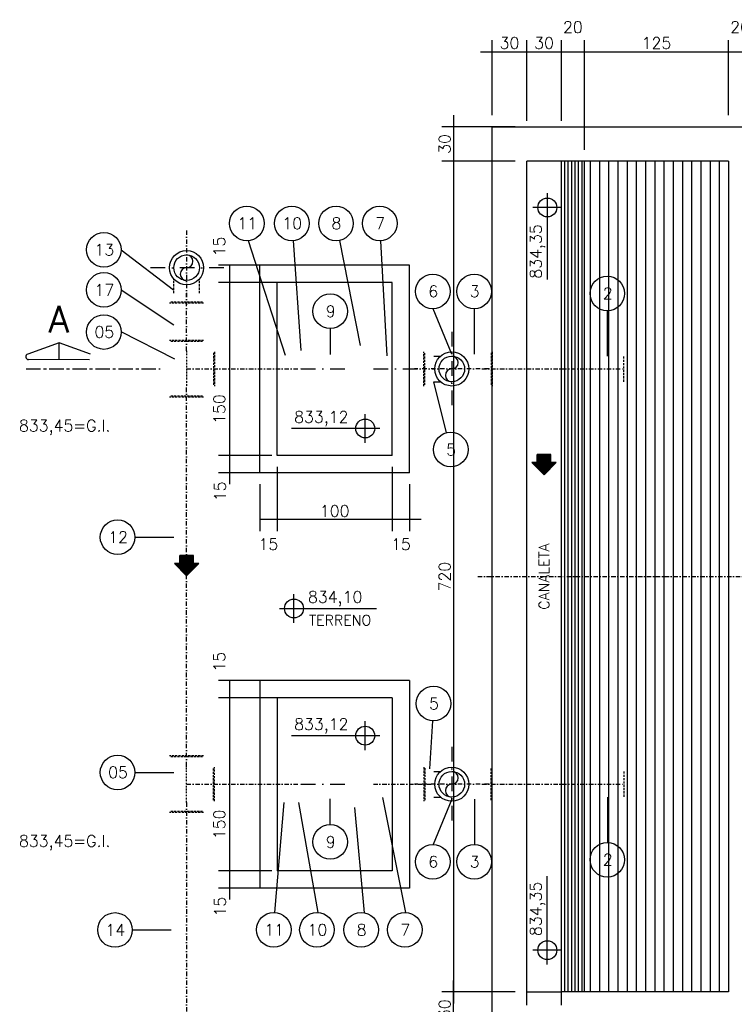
# Model space of a CAD drawing. Extents: x 6956 to 14771, y 4333 to 7111.
# Tile 4 of 8: x 6956 to 7576, y 6173 to 7027. Entities that reach past the tile are written whole.
import ezdxf
from ezdxf.enums import TextEntityAlignment as Align

# ---------------------------------------------------------------- set-up
doc = ezdxf.new("R2010")
doc.units = 0
doc.header["$LTSCALE"] = 0.1
doc.header["$MEASUREMENT"] = 0
for name, pattern in [('CENTERX2', [4, 2.5, -0.5, 0.5, -0.5]), ('DASHDOT', [25.4, 12.7, -6.35, 0, -6.35]), ('HIDDEN', [9.525, 6.35, -3.175])]:
    doc.linetypes.add(name, pattern=pattern)
doc.layers.get('0').update_dxf_attribs({"linetype": 'CONTINUOUS'})
doc.layers.get('DEFPOINTS').update_dxf_attribs({"color": 200, "linetype": 'CONTINUOUS'})
for name, color, linetype in [('BAR-EIXOS', 7, 'DASHDOT'), ('BAR-PECAS', 2, 'CONTINUOUS'), ('DIM', 7, 'CONTINUOUS'), ('EIXO', 7, 'DASHDOT'), ('ELEVAÇÃO', 2, 'CONTINUOUS'), ('ENCHIMENTO', 7, 'CONTINUOUS'), ('ESTRUTURA', 5, 'CONTINUOUS'), ('FLUXO', 7, 'CONTINUOUS'), ('LMEDIA', 4, 'CONTINUOUS'), ('PAREDE', 6, 'CONTINUOUS'), ('PAREDE-AARESTA', 50, 'CONTINUOUS'), ('RELAÇÀO', 2, 'CONTINUOUS'), ('TEXTO', 2, 'CONTINUOUS')]:
    doc.layers.add(name, color=color, linetype=linetype)
doc.styles.add('ROMANS', font='ROMANS.shx')
doc.dimstyles.new('DIM50', dxfattribs={"dimscale": 0, "dimtxt": 10, "dimasz": 20, "dimexe": 10, "dimexo": 10, "dimgap": 2.5, "dimtad": 1, "dimdec": 0, "dimtxsty": 'ROMANS', "dimblk": 'ARCHTICK', "dimblk1": 'DOTSMALL', "dimblk2": 'DOTSMALL', "dimsah": 1, "dimcen": 2.5, "dimdle": 10, "dimclrd": 7, "dimclre": 7, "dimclrt": 2, "dimazin": 3, "dimtfac": 1, "dimtdec": 0, "dimtmove": 0, "dimatfit": 3})

# ---------------------------------------------------------------- blocks, each defined once
blk = doc.blocks.new('A$C26ED7CE0')
for p, q in [((0.1661, 0.1761), (0.0461, 0.1761)), ((0.0461, 0.1061), (0.0461, 0.1761)), ((0.1661, 0.1061), (0.1661, 0.1761)), ((0.1061, 0), (0, 0.1061)), ((0.0461, 0.1061), (0, 0.1061)), ((0.1061, 0), (0.2121, 0.1061)), ((0.2121, 0.1061), (0.1661, 0.1061))]:
    blk.add_line(p, q)
at = {"color": 0}
for p, q in [((0.1632, 0.0571), (0.0461, 0.1742)), ((0.1649, 0.0589), (0.0478, 0.1761)), ((0.1667, 0.0606), (0.0513, 0.1761)), ((0.1685, 0.0624), (0.0548, 0.1761)), ((0.1702, 0.0642), (0.0584, 0.1761)), ((0.172, 0.0659), (0.0619, 0.1761)), ((0.1738, 0.0677), (0.0654, 0.1761)), ((0.1755, 0.0695), (0.069, 0.1761)), ((0.1773, 0.0712), (0.0725, 0.1761)), ((0.1791, 0.073), (0.076, 0.1761)), ((0.1809, 0.0748), (0.0796, 0.1761)), ((0.1826, 0.0766), (0.0831, 0.1761)), ((0.1844, 0.0783), (0.0866, 0.1761)), ((0.1862, 0.0801), (0.0902, 0.1761)), ((0.1879, 0.0819), (0.0937, 0.1761)), ((0.1661, 0.1072), (0.0972, 0.1761)), ((0.1661, 0.1108), (0.1008, 0.1761)), ((0.1661, 0.1143), (0.1043, 0.1761)), ((0.1661, 0.1179), (0.1079, 0.1761)), ((0.1661, 0.1214), (0.1114, 0.1761)), ((0.1661, 0.1249), (0.1149, 0.1761)), ((0.1661, 0.1285), (0.1185, 0.1761)), ((0.1661, 0.132), (0.122, 0.1761)), ((0.1661, 0.1355), (0.1255, 0.1761)), ((0.1661, 0.1391), (0.1291, 0.1761)), ((0.1661, 0.1426), (0.1326, 0.1761)), ((0.1661, 0.1461), (0.1361, 0.1761)), ((0.1661, 0.1497), (0.1397, 0.1761)), ((0.1661, 0.1532), (0.1432, 0.1761)), ((0.1661, 0.1567), (0.1467, 0.1761)), ((0.1661, 0.1603), (0.1503, 0.1761)), ((0.1661, 0.1638), (0.1538, 0.1761)), ((0.1661, 0.1674), (0.1574, 0.1761)), ((0.1661, 0.1709), (0.1609, 0.1761)), ((0.1661, 0.1744), (0.1644, 0.1761)), ((0.1066, 0.0005), (0.0011, 0.1061)), ((0.1084, 0.0023), (0.0046, 0.1061)), ((0.1101, 0.0041), (0.0081, 0.1061)), ((0.1119, 0.0058), (0.0117, 0.1061)), ((0.1137, 0.0076), (0.0152, 0.1061)), ((0.1154, 0.0094), (0.0188, 0.1061)), ((0.1172, 0.0111), (0.0223, 0.1061)), ((0.119, 0.0129), (0.0258, 0.1061)), ((0.1207, 0.0147), (0.0294, 0.1061)), ((0.1225, 0.0164), (0.0329, 0.1061)), ((0.1243, 0.0182), (0.0364, 0.1061)), ((0.1261, 0.02), (0.04, 0.1061)), ((0.1278, 0.0218), (0.0435, 0.1061)), ((0.1614, 0.0553), (0.0461, 0.1707)), ((0.1596, 0.0536), (0.0461, 0.1671)), ((0.1579, 0.0518), (0.0461, 0.1636)), ((0.1561, 0.05), (0.0461, 0.1601)), ((0.1543, 0.0483), (0.0461, 0.1565)), ((0.1526, 0.0465), (0.0461, 0.153)), ((0.1508, 0.0447), (0.0461, 0.1495)), ((0.149, 0.043), (0.0461, 0.1459)), ((0.1473, 0.0412), (0.0461, 0.1424)), ((0.1455, 0.0394), (0.0461, 0.1389)), ((0.1437, 0.0377), (0.0461, 0.1353)), ((0.142, 0.0359), (0.0461, 0.1318)), ((0.1402, 0.0341), (0.0461, 0.1283)), ((0.1384, 0.0324), (0.0461, 0.1247)), ((0.1367, 0.0306), (0.0461, 0.1212)), ((0.1349, 0.0288), (0.0461, 0.1176)), ((0.1331, 0.0271), (0.0461, 0.1141)), ((0.1314, 0.0253), (0.0461, 0.1106)), ((0.1296, 0.0235), (0.0461, 0.107)), ((0.1897, 0.0836), (0.1672, 0.1061)), ((0.1915, 0.0854), (0.1708, 0.1061)), ((0.1932, 0.0872), (0.1743, 0.1061)), ((0.195, 0.0889), (0.1779, 0.1061)), ((0.1968, 0.0907), (0.1814, 0.1061)), ((0.1985, 0.0925), (0.1849, 0.1061)), ((0.2003, 0.0942), (0.1885, 0.1061)), ((0.2021, 0.096), (0.192, 0.1061))]:
    blk.add_line(p, q, dxfattribs=at)
blk = doc.blocks.new('*D26')
at = {"color": 7, "linetype": 'BYBLOCK'}
for p, q in [((10773.71, 10334.34), (10773.71, 10278.71)), ((10788.71, 10319.34), (10788.71, 10278.71)), ((10798.71, 10288.71), (10773.71, 10288.71))]:
    blk.add_line(p, q, dxfattribs=at)
at = {"layer": 'DEFPOINTS', "color": 0, "linetype": 'BYBLOCK'}
for p in [(10773.71, 10344.34), (10788.71, 10329.34), (10773.71, 10288.71)]:
    blk.add_point(p, dxfattribs=at)
at = {"color": 2, "linetype": 'BYBLOCK', "insert": (10781.21, 10267.46), "char_height": 10, "attachment_point": 5, "style": 'ROMANS'}
blk.add_mtext('15', dxfattribs=at)
blk = doc.blocks.new('_ARCHTICK')
blk = doc.blocks.new('_DOTSMALL')
blk = doc.blocks.new('*D27')
at = {"color": 7, "linetype": 'BYBLOCK'}
for p, q in [((10673.71, 10334.34), (10673.71, 10278.71)), ((10783.71, 10288.71), (10663.71, 10288.71))]:
    blk.add_line(p, q, dxfattribs=at)
at = {"layer": 'DEFPOINTS', "color": 0, "linetype": 'BYBLOCK'}
for p in [(10673.71, 10344.34), (10773.71, 10344.34), (10673.71, 10288.71)]:
    blk.add_point(p, dxfattribs=at)
at = {"color": 2, "linetype": 'BYBLOCK', "insert": (10723.71, 10296.21), "char_height": 10, "attachment_point": 5, "style": 'ROMANS'}
blk.add_mtext('100', dxfattribs=at)
blk = doc.blocks.new('*D28')
at = {"color": 7, "linetype": 'BYBLOCK'}
for p, q in [((10658.71, 10319.34), (10658.71, 10278.71)), ((10683.71, 10288.71), (10658.71, 10288.71))]:
    blk.add_line(p, q, dxfattribs=at)
at = {"layer": 'DEFPOINTS', "color": 0, "linetype": 'BYBLOCK'}
for p in [(10673.71, 10344.34), (10658.71, 10329.34), (10658.71, 10288.71)]:
    blk.add_point(p, dxfattribs=at)
at = {"color": 2, "linetype": 'BYBLOCK', "insert": (10666.21, 10267.46), "char_height": 10, "attachment_point": 5, "style": 'ROMANS'}
blk.add_mtext('15', dxfattribs=at)
blk = doc.blocks.new('*D29')
at = {"color": 7, "linetype": 'BYBLOCK'}
for p, q in [((10669.28, 9984.34), (10622.94, 9984.34)), ((10632.94, 9959.34), (10632.94, 9984.34)), ((10660.59, 9969.34), (10622.94, 9969.34))]:
    blk.add_line(p, q, dxfattribs=at)
at = {"layer": 'DEFPOINTS', "color": 0, "linetype": 'BYBLOCK'}
for p in [(10632.94, 9984.34), (10679.28, 9984.34), (10670.59, 9969.34)]:
    blk.add_point(p, dxfattribs=at)
at = {"color": 2, "linetype": 'BYBLOCK', "insert": (10624.27, 9953.24), "char_height": 10, "attachment_point": 5, "rotation": 90, "style": 'ROMANS'}
blk.add_mtext('15', dxfattribs=at)
blk = doc.blocks.new('*D30')
at = {"color": 7, "linetype": 'BYBLOCK'}
for p, q in [((10632.94, 9974.34), (10632.94, 10144.34)), ((10675.59, 10134.34), (10622.94, 10134.34))]:
    blk.add_line(p, q, dxfattribs=at)
at = {"layer": 'DEFPOINTS', "color": 0, "linetype": 'BYBLOCK'}
for p in [(10632.94, 10134.34), (10685.59, 10134.34), (10685.59, 9984.34)]:
    blk.add_point(p, dxfattribs=at)
at = {"color": 2, "linetype": 'BYBLOCK', "insert": (10623.71, 10024.53), "char_height": 10, "attachment_point": 5, "rotation": 90, "style": 'ROMANS'}
blk.add_mtext('150', dxfattribs=at)
blk = doc.blocks.new('*D31')
at = {"color": 7, "linetype": 'BYBLOCK'}
for p, q in [((10660.59, 10149.34), (10622.94, 10149.34)), ((10632.94, 10124.34), (10632.94, 10149.34))]:
    blk.add_line(p, q, dxfattribs=at)
at = {"layer": 'DEFPOINTS', "color": 0, "linetype": 'BYBLOCK'}
for p in [(10632.94, 10149.34), (10670.59, 10149.34), (10685.59, 10134.34)]:
    blk.add_point(p, dxfattribs=at)
at = {"color": 2, "linetype": 'BYBLOCK', "insert": (10623.71, 10165.46), "char_height": 10, "attachment_point": 5, "rotation": 90, "style": 'ROMANS'}
blk.add_mtext('15', dxfattribs=at)
blk = doc.blocks.new('*D32')
at = {"color": 7, "linetype": 'BYBLOCK'}
for p, q in [((7378, 6944.14), (7378, 7009.14)), ((7408, 6939.14), (7408, 7009.14)), ((7368, 6999.14), (7418, 6999.14))]:
    blk.add_line(p, q, dxfattribs=at)
at = {"layer": 'DEFPOINTS', "color": 0, "linetype": 'BYBLOCK'}
for p in [(7408, 6999.14), (7378, 6934.14), (7408, 6929.14)]:
    blk.add_point(p, dxfattribs=at)
at = {"color": 2, "linetype": 'BYBLOCK', "insert": (7393, 7006.64), "char_height": 10, "attachment_point": 5, "style": 'ROMANS'}
blk.add_mtext('30', dxfattribs=at)
blk = doc.blocks.new('*D33')
at = {"color": 7, "linetype": 'BYBLOCK'}
for p, q in [((15625.54, 6939.14), (15625.54, 7009.14)), ((15655.54, 6939.14), (15655.54, 7009.14)), ((15615.54, 6999.14), (15665.54, 6999.14))]:
    blk.add_line(p, q, dxfattribs=at)
at = {"layer": 'DEFPOINTS', "color": 0, "linetype": 'BYBLOCK'}
for p in [(15655.54, 6999.14), (15625.54, 6929.14), (15655.54, 6929.14)]:
    blk.add_point(p, dxfattribs=at)
at = {"color": 2, "linetype": 'BYBLOCK', "insert": (15640.54, 7006.64), "char_height": 10, "attachment_point": 5, "style": 'ROMANS'}
blk.add_mtext('30', dxfattribs=at)
blk = doc.blocks.new('*D34')
at = {"color": 7, "linetype": 'BYBLOCK'}
for p, q in [((7438, 6939.14), (7438, 7009.14)), ((7458, 6914.14), (7458, 7009.14)), ((7428, 6999.14), (7458, 6999.14))]:
    blk.add_line(p, q, dxfattribs=at)
at = {"layer": 'DEFPOINTS', "color": 0, "linetype": 'BYBLOCK'}
for p in [(7458, 6999.14), (7438, 6929.14), (7458, 6904.14)]:
    blk.add_point(p, dxfattribs=at)
at = {"color": 2, "linetype": 'BYBLOCK', "insert": (7448, 7020.39), "char_height": 10, "attachment_point": 5, "style": 'ROMANS'}
blk.add_mtext('20', dxfattribs=at)
blk = doc.blocks.new('*D35')
at = {"color": 7, "linetype": 'BYBLOCK'}
for p, q in [((7573, 6944.14), (7573, 7009.14)), ((7593, 6944.14), (7593, 7009.14)), ((7563, 6999.14), (7593, 6999.14))]:
    blk.add_line(p, q, dxfattribs=at)
at = {"layer": 'DEFPOINTS', "color": 0, "linetype": 'BYBLOCK'}
for p in [(7593, 6999.14), (7573, 6934.14), (7593, 6934.14)]:
    blk.add_point(p, dxfattribs=at)
at = {"color": 2, "linetype": 'BYBLOCK', "insert": (7583, 7020.39), "char_height": 10, "attachment_point": 5, "style": 'ROMANS'}
blk.add_mtext('20', dxfattribs=at)
blk = doc.blocks.new('*D89')
at = {"color": 7, "linetype": 'BYBLOCK'}
for p, q in [((10669.28, 9984.34), (10622.94, 9984.34)), ((10632.94, 9959.34), (10632.94, 9984.34)), ((10660.59, 9969.34), (10622.94, 9969.34))]:
    blk.add_line(p, q, dxfattribs=at)
at = {"layer": 'DEFPOINTS', "color": 0, "linetype": 'BYBLOCK'}
for p in [(10632.94, 9984.34), (10679.28, 9984.34), (10670.59, 9969.34)]:
    blk.add_point(p, dxfattribs=at)
at = {"color": 2, "linetype": 'BYBLOCK', "insert": (10624.27, 9953.24), "char_height": 10, "attachment_point": 5, "rotation": 90, "style": 'ROMANS'}
blk.add_mtext('15', dxfattribs=at)
blk = doc.blocks.new('*D90')
at = {"color": 7, "linetype": 'BYBLOCK'}
for p, q in [((10632.94, 9974.34), (10632.94, 10144.34)), ((10675.59, 10134.34), (10622.94, 10134.34))]:
    blk.add_line(p, q, dxfattribs=at)
at = {"layer": 'DEFPOINTS', "color": 0, "linetype": 'BYBLOCK'}
for p in [(10632.94, 10134.34), (10685.59, 10134.34), (10685.59, 9984.34)]:
    blk.add_point(p, dxfattribs=at)
at = {"color": 2, "linetype": 'BYBLOCK', "insert": (10623.71, 10024.53), "char_height": 10, "attachment_point": 5, "rotation": 90, "style": 'ROMANS'}
blk.add_mtext('150', dxfattribs=at)
blk = doc.blocks.new('*D91')
at = {"color": 7, "linetype": 'BYBLOCK'}
for p, q in [((10660.59, 10149.34), (10622.94, 10149.34)), ((10632.94, 10124.34), (10632.94, 10149.34))]:
    blk.add_line(p, q, dxfattribs=at)
at = {"layer": 'DEFPOINTS', "color": 0, "linetype": 'BYBLOCK'}
for p in [(10632.94, 10149.34), (10670.59, 10149.34), (10685.59, 10134.34)]:
    blk.add_point(p, dxfattribs=at)
at = {"color": 2, "linetype": 'BYBLOCK', "insert": (10623.71, 10165.46), "char_height": 10, "attachment_point": 5, "rotation": 90, "style": 'ROMANS'}
blk.add_mtext('15', dxfattribs=at)
blk = doc.blocks.new('*D108')
at = {"color": 7, "linetype": 'BYBLOCK'}
for p, q in [((7448, 6944.14), (7448, 7009.14)), ((7573, 6944.14), (7573, 7009.14)), ((7438, 6999.14), (7583, 6999.14))]:
    blk.add_line(p, q, dxfattribs=at)
at = {"layer": 'DEFPOINTS', "color": 0, "linetype": 'BYBLOCK'}
for p in [(7573, 6999.14), (7448, 6934.14), (7573, 6934.14)]:
    blk.add_point(p, dxfattribs=at)
at = {"color": 2, "linetype": 'BYBLOCK', "insert": (7510.5, 7006.64), "char_height": 10, "attachment_point": 5, "style": 'ROMANS'}
blk.add_mtext('125', dxfattribs=at)
blk = doc.blocks.new('*D111')
at = {"color": 7, "linetype": 'BYBLOCK'}
for p, q in [((7334.34, 6944.14), (7334.34, 6894.14)), ((7388, 6934.14), (7324.34, 6934.14)), ((7388, 6904.14), (7324.34, 6904.14))]:
    blk.add_line(p, q, dxfattribs=at)
at = {"layer": 'DEFPOINTS', "color": 0, "linetype": 'BYBLOCK'}
for p in [(7398, 6934.14), (7334.34, 6904.14), (7398, 6904.14)]:
    blk.add_point(p, dxfattribs=at)
at = {"color": 2, "linetype": 'BYBLOCK', "insert": (7326.84, 6919.14), "char_height": 10, "attachment_point": 5, "rotation": 90, "style": 'ROMANS'}
blk.add_mtext('30', dxfattribs=at)
blk = doc.blocks.new('*D112')
at = {"color": 7, "linetype": 'BYBLOCK'}
for p, q in [((7334.34, 6914.14), (7334.34, 6174.14)), ((7388, 6904.14), (7324.34, 6904.14)), ((7388, 6184.14), (7324.34, 6184.14))]:
    blk.add_line(p, q, dxfattribs=at)
at = {"layer": 'DEFPOINTS', "color": 0, "linetype": 'BYBLOCK'}
for p in [(7398, 6904.14), (7334.34, 6184.14), (7398, 6184.14)]:
    blk.add_point(p, dxfattribs=at)
at = {"color": 2, "linetype": 'BYBLOCK', "insert": (7326.84, 6544.14), "char_height": 10, "attachment_point": 5, "rotation": 90, "style": 'ROMANS'}
blk.add_mtext('720', dxfattribs=at)
blk = doc.blocks.new('*D113')
at = {"color": 7, "linetype": 'BYBLOCK'}
for p, q in [((7334.34, 6144.14), (7334.34, 6194.14)), ((7388, 6184.14), (7324.34, 6184.14)), ((7383, 6154.14), (7324.34, 6154.14))]:
    blk.add_line(p, q, dxfattribs=at)
at = {"layer": 'DEFPOINTS', "color": 0, "linetype": 'BYBLOCK'}
for p in [(7334.34, 6184.14), (7398, 6184.14), (7393, 6154.14)]:
    blk.add_point(p, dxfattribs=at)
at = {"color": 2, "linetype": 'BYBLOCK', "insert": (7326.84, 6169.14), "char_height": 10, "attachment_point": 5, "rotation": 90, "style": 'ROMANS'}
blk.add_mtext('30', dxfattribs=at)

msp = doc.modelspace()

# ---------------------------------------------------------------- linework, layer by layer
at = {"layer": 'BAR-EIXOS', "ltscale": 3}
for p, q in [((7100.5, 6844.18), (7100.5, 6779.61)), ((7100.5, 6739.89), (7100.5, 6789.89)), ((7100.5, 6724.14), (7116, 6724.14)), ((7116, 6724.14), (7199.5, 6724.14)), ((7362.79, 6724.14), (7298.22, 6724.14)), ((7356.81, 6724.14), (7479.77, 6724.14)), ((7100.5, 6379.89), (7100.5, 6709.89)), ((7353, 6544.14), (8408, 6544.14)), ((7100.5, 6364.14), (7116, 6364.14)), ((7116, 6364.14), (7199.5, 6364.14)), ((7262.5, 6364.14), (7315, 6364.14)), ((7362.79, 6364.14), (7298.22, 6364.14)), ((7356.81, 6364.14), (7479.77, 6364.14)), ((7100.5, 6348.39), (7100.5, 6036.82))]:
    msp.add_line(p, q, dxfattribs=at)
at = {"layer": 'BAR-EIXOS', "ltscale": 10}
for p, q in [((7132.79, 6811.89), (7068.22, 6811.89)), ((7330.5, 6756.43), (7330.5, 6691.86)), ((7199.5, 6724.14), (7239.5, 6724.14)), ((7262.5, 6724.14), (7315, 6724.14)), ((7330.5, 6396.43), (7330.5, 6331.86)), ((7199.5, 6364.14), (7239.5, 6364.14))]:
    msp.add_line(p, q, dxfattribs=at)
at = {"layer": 'BAR-EIXOS'}
for p, q in [((7100.5, 6739.89), (7100.5, 6708.39)), ((7100.5, 6348.39), (7100.5, 6379.89))]:
    msp.add_line(p, q, dxfattribs=at)
at = {"layer": 'BAR-PECAS', "linetype": 'HIDDEN', "ltscale": 3}
for p, q in [((7089.4, 6789.89), (7089.4, 6802.1)), ((7111.6, 6789.89), (7111.6, 6802.1)), ((7115.3, 6781.09), (7085.7, 6781.09)), ((7114.43, 6781.97), (7086.58, 6781.97)), ((7115.3, 6748.69), (7085.7, 6748.69)), ((7114.43, 6747.82), (7086.58, 6747.82)), ((7123.93, 6738.07), (7123.93, 6710.22)), ((7124.8, 6738.94), (7124.8, 6709.34)), ((7306.2, 6709.34), (7306.2, 6738.94)), ((7307.08, 6710.22), (7307.08, 6738.07)), ((7364.74, 6738.07), (7364.74, 6710.22)), ((7365.61, 6738.94), (7365.61, 6709.34)), ((7479.77, 6713.04), (7479.77, 6735.24)), ((7114.43, 6700.47), (7086.58, 6700.47)), ((7115.3, 6699.59), (7085.7, 6699.59)), ((7115.3, 6388.69), (7085.7, 6388.69)), ((7114.43, 6387.82), (7086.58, 6387.82)), ((7123.93, 6350.22), (7123.93, 6378.07)), ((7124.8, 6349.34), (7124.8, 6378.94)), ((7306.2, 6378.94), (7306.2, 6349.34)), ((7307.08, 6378.07), (7307.08, 6350.22)), ((7364.74, 6350.22), (7364.74, 6378.07)), ((7365.61, 6349.34), (7365.61, 6378.94)), ((7479.77, 6375.24), (7479.77, 6353.04)), ((7115.3, 6339.59), (7085.7, 6339.59)), ((7114.43, 6340.47), (7086.58, 6340.47))]:
    msp.add_line(p, q, dxfattribs=at)
at = {"layer": 'BAR-PECAS', "linetype": 'HIDDEN', "ltscale": 12}
for p, q in [((7315, 6735.24), (7320.71, 6735.24)), ((7315, 6713.04), (7320.71, 6713.04)), ((7315, 6375.24), (7320.71, 6375.24)), ((7315, 6353.04), (7320.71, 6353.04))]:
    msp.add_line(p, q, dxfattribs=at)
at = {"layer": 'BAR-PECAS'}
for centre, radius in [((7100.5, 6811.89), 14.8), ((7100.5, 6811.89), 11.1), ((7330.5, 6724.14), 14.8), ((7330.5, 6724.14), 11.1), ((7330.5, 6364.14), 14.8), ((7330.5, 6364.14), 11.1)]:
    msp.add_circle(centre, radius, dxfattribs=at)
for centre, start, end in [((7100.5, 6817.44), 270, 90), ((7100.5, 6806.34), 90, 270), ((7330.5, 6729.69), 270, 90), ((7330.5, 6718.59), 90, 270), ((7330.5, 6369.69), 270, 90), ((7330.5, 6358.59), 90, 270)]:
    msp.add_arc(centre, 5.55, start, end, dxfattribs=at)
at = {"layer": 'EIXO', "color": 5, "linetype": 'CENTERX2', "ltscale": 50}
msp.add_line((6961.44, 6724.14), (7077.49, 6724.14), dxfattribs=at)
at = {"layer": 'ELEVAÇÃO', "color": 3, "linetype": 'CONTINUOUS'}
for p, q in [((7413.34, 6876.59), (7413.34, 6801.69)), ((7425.84, 6864.09), (7400.84, 6864.09)), ((7255.44, 6660.02), (7255.44, 6685.02)), ((7267.94, 6672.52), (7191.52, 6672.52)), ((7193.63, 6503.98), (7193.63, 6528.98)), ((7181.13, 6516.48), (7265.13, 6516.48)), ((7255.44, 6393.74), (7255.44, 6418.74)), ((7267.94, 6406.24), (7191.52, 6406.24)), ((7413.34, 6207.84), (7413.34, 6284.47)), ((7425.84, 6220.33), (7400.84, 6220.33))]:
    msp.add_line(p, q, dxfattribs=at)
for centre in [(7413.34, 6864.09), (7255.44, 6672.52), (7193.63, 6516.48), (7255.44, 6406.24), (7413.34, 6220.33)]:
    msp.add_circle(centre, 8.2, dxfattribs=at)
at = {"layer": 'ENCHIMENTO'}
for p, q in [((7450.5, 6904.14), (7450.5, 6184.14)), ((7458.5, 6904.14), (7458.5, 6184.14)), ((7466.5, 6904.14), (7466.5, 6184.14)), ((7474.5, 6904.14), (7474.5, 6184.14)), ((7482.5, 6904.14), (7482.5, 6184.14)), ((7490.5, 6904.14), (7490.5, 6184.14)), ((7498.5, 6904.14), (7498.5, 6184.14)), ((7506.5, 6904.14), (7506.5, 6184.14)), ((7514.5, 6904.14), (7514.5, 6184.14)), ((7522.5, 6904.14), (7522.5, 6184.14)), ((7530.5, 6904.14), (7530.5, 6184.14)), ((7538.5, 6904.14), (7538.5, 6184.14)), ((7546.5, 6904.14), (7546.5, 6184.14)), ((7554.5, 6904.14), (7554.5, 6184.14)), ((7562.5, 6904.14), (7562.5, 6184.14))]:
    msp.add_line(p, q, dxfattribs=at)
at = {"layer": 'ESTRUTURA'}
for p, q in [((7365.5, 6094.14), (7365.5, 6934.14)), ((7365.5, 6934.14), (8395.5, 6934.14)), ((7395.5, 6172.64), (7395.5, 6904.14)), ((7570.5, 6904.14), (7395.5, 6904.14)), ((7425.5, 6172.64), (7425.5, 6184.14))]:
    msp.add_line(p, q, dxfattribs=at)
at = {"layer": 'ESTRUTURA', "ltscale": 10}
for p, q in [((7570.5, 6904.14), (7570.5, 6184.14)), ((7570.5, 6184.14), (7425.5, 6184.14))]:
    msp.add_line(p, q, dxfattribs=at)
at = {"layer": 'LMEDIA', "color": 6}
for p, q in [((7425.5, 6184.14), (7425.5, 6904.14)), ((7445.5, 6184.14), (7445.5, 6904.14))]:
    msp.add_line(p, q, dxfattribs=at)
at = {"layer": 'PAREDE'}
for p, q in [((7293.91, 6814.14), (7163.91, 6814.14)), ((7163.91, 6634.14), (7163.91, 6814.14)), ((7293.91, 6634.14), (7293.91, 6814.14)), ((7278.91, 6799.14), (7178.91, 6799.14)), ((7178.91, 6649.14), (7178.91, 6799.14)), ((7278.91, 6649.14), (7278.91, 6799.14)), ((7278.91, 6649.14), (7178.91, 6649.14)), ((7293.91, 6634.14), (7163.91, 6634.14)), ((7163.91, 6454.14), (7163.91, 6274.14)), ((7293.91, 6454.14), (7163.91, 6454.14)), ((7293.91, 6454.14), (7293.91, 6274.14)), ((7178.91, 6439.14), (7178.91, 6289.14)), ((7278.91, 6439.14), (7178.91, 6439.14)), ((7278.91, 6439.14), (7278.91, 6289.14)), ((7278.91, 6289.14), (7178.91, 6289.14)), ((7293.91, 6274.14), (7163.91, 6274.14))]:
    msp.add_line(p, q, dxfattribs=at)
at = {"layer": 'PAREDE', "color": 3}
msp.add_line((7395.5, 6184.14), (7425.5, 6184.14), dxfattribs=at)
at = {"layer": 'PAREDE-AARESTA', "color": 9}
for p, q in [((7428.5, 6184.14), (7428.5, 6904.14)), ((7431.5, 6184.14), (7431.5, 6904.14)), ((7434.5, 6184.14), (7434.5, 6904.14)), ((7437.5, 6184.14), (7437.5, 6904.14)), ((7440.5, 6184.14), (7440.5, 6904.14)), ((7443.5, 6184.14), (7443.5, 6904.14))]:
    msp.add_line(p, q, dxfattribs=at)
at = {"layer": 'RELAÇÀO', "color": 3}
for p, q in [((7153.8, 6835.33), (7185.96, 6736)), ((7192.82, 6835.33), (7199.5, 6740.09)), ((7233, 6835.58), (7251.07, 6744.36)), ((7268.79, 6835.31), (7274.05, 6735.56)), ((7089.12, 6792.45), (7043.82, 6827.15)), ((7089.4, 6762.22), (7043.82, 6792.34)), ((7330.48, 6737.01), (7314.31, 6776.33)), ((7350.25, 6737.01), (7350.25, 6776.33)), ((7465.63, 6735.24), (7465.63, 6774.57)), ((7090.25, 6732.55), (7043.82, 6756.41)), ((7225.1, 6759.11), (7225.1, 6736.71)), ((7325.95, 6668.79), (7315, 6713.04)), ((7089.4, 6578.01), (7055.7, 6578.01)), ((7313.8, 6419.09), (7311.29, 6377.36)), ((7089.4, 6374.12), (7055.7, 6374.12)), ((7225.1, 6329.17), (7225.1, 6351.58)), ((7290.59, 6252.98), (7270.82, 6352.73)), ((7330.48, 6351.28), (7314.31, 6311.95)), ((7350.25, 6351.28), (7350.25, 6311.95)), ((7465.63, 6353.04), (7465.63, 6313.72)), ((7177.11, 6252.96), (7185.16, 6348.19)), ((7214.62, 6252.96), (7197.83, 6348.19)), ((7254.79, 6252.71), (7246.49, 6343.92)), ((7087.14, 6237.54), (7053.43, 6237.54))]:
    msp.add_line(p, q, dxfattribs=at)
at = {"layer": 'RELAÇÀO', "color": 2}
for p, q in [((6989.94, 6746.79), (6962.69, 6737.04)), ((6989.93, 6732.16), (6989.94, 6746.79)), ((7017.18, 6737), (6989.94, 6746.79)), ((7016.33, 6732.14), (6963.53, 6732.19))]:
    msp.add_line(p, q, dxfattribs=at)
at = {"layer": 'RELAÇÀO', "color": 3}
for centre in [(7152.75, 6850.3), (7191.77, 6850.3), (7230.08, 6850.3), (7268, 6850.3), (7028.81, 6827.43), (7028.81, 6792.62), (7314.03, 6791.34), (7349.98, 6791.34), (7465.36, 6789.58), (7225.1, 6774.13), (7028.81, 6756.14), (7329.56, 6654.21), (7040.68, 6578.29), (7314.7, 6434.07), (7040.68, 6374.39), (7225.1, 6314.16), (7314.03, 6296.94), (7349.98, 6296.94), (7465.36, 6298.71), (7038.42, 6237.82), (7176.06, 6237.98), (7213.57, 6237.98), (7251.87, 6237.98), (7289.8, 6237.98)]:
    msp.add_circle(centre, 15.01, dxfattribs=at)
at = {"layer": 'RELAÇÀO', "color": 2}
msp.add_arc((6963.53, 6734.69), 2.5, 109.77391, 270.04646, dxfattribs=at)

# ---------------------------------------------------------------- block references
at = {"layer": 'FLUXO', "xscale": 100, "yscale": 100, "zscale": 100}
for p in [(7399.9, 6632.45), (7089.9, 6544.89)]:
    msp.add_blockref('A$C26ED7CE0', p, dxfattribs=at)

# ---------------------------------------------------------------- texts
at = {"layer": 'RELAÇÀO', "style": 'ROMANS'}
for s, rotation, p in [('11', 360, (7153.11, 6850.3)), ('10', 360, (7192.13, 6850.3)), ('8', 360, (7230.44, 6850.3)), ('7', 360, (7268.37, 6850.3)), ('13', 0, (7029.17, 6827.43)), ('17', 0, (7029.17, 6792.62)), ('6', 360, (7314.4, 6791.34)), ('3', 360, (7350.34, 6791.34)), ('2', 360, (7465.72, 6789.58)), ('9', 360, (7225.46, 6774.13)), ('05', 360, (7029.17, 6756.14)), ('5', 360, (7329.92, 6654.21)), ('12', 0, (7041.05, 6578.29)), ('5', 0, (7315.06, 6434.07)), ('05', 0, (7041.05, 6374.39)), ('9', 0, (7225.46, 6314.16)), ('6', 0, (7314.4, 6296.94)), ('3', 0, (7350.34, 6296.94)), ('2', 0, (7465.72, 6298.71)), ('14', 0, (7038.79, 6237.82)), ('11', 0, (7176.42, 6237.98)), ('10', 0, (7213.93, 6237.98)), ('8', 0, (7252.24, 6237.98)), ('7', 0, (7290.16, 6237.98))]:
    msp.add_text(s, height=10, rotation=rotation, dxfattribs=at).set_placement(p, align=Align.MIDDLE)
at = {"layer": 'TEXTO', "style": 'ROMANS'}
for s, height, rotation, p in [('834,35', 10, 90, (7408.34, 6802.4)), ('833,12', 10, 0, (7193.74, 6677.52)), ('833,45=G.I.', 10, 0, (6955.12, 6669.95)), ('834,10', 10, 360, (7205.8, 6521.48)), ('TERRENO', 9, 360, (7206.71, 6501.81)), ('833,12', 10, 0, (7193.74, 6411.24)), ('833,45=G.I.', 10, 0, (6955.12, 6309.95)), ('834,35', 10, 90, (7408.34, 6232.5))]:
    msp.add_text(s, height=height, rotation=rotation, dxfattribs=at).set_placement(p)
at = {"layer": 'TEXTO', "color": 5, "style": 'ROMANS'}
msp.add_text('A', height=23, rotation=0, dxfattribs=at).set_placement((6989.59, 6767.28), align=Align.MIDDLE)
at = {"layer": 'TEXTO', "style": 'ROMANS'}
msp.add_text('CANALETA', height=9, rotation=90, dxfattribs=at).set_placement((7410.5, 6544.14), align=Align.MIDDLE)

# ---------------------------------------------------------------- dimensions: what is measured, and where the dimension line sits
at = {"layer": 'DIM'}
for base, p1, p2, override, picture, middle, set_off in [((7445.5, 6999.14), (7425.5, 6929.14), (7445.5, 6904.14), {"dimscale": 1, "dimasz": 20}, '*D34', (7435.5, 7020.39), (-12.5, 0)), ((7590.5, 6999.14), (7570.5, 6934.14), (7590.5, 6934.14), {"dimscale": 1, "dimasz": 20}, '*D35', (7580.5, 7020.39), (-2.5, 0)), ((7395.5, 6999.14), (7365.5, 6934.14), (7395.5, 6929.14), {"dimscale": 1, "dimasz": 20}, '*D32', (7380.5, 7006.64), (-12.5, 0)), ((7425.5, 6999.14), (7395.5, 6929.14), (7425.5, 6929.14), {"dimscale": 1, "dimasz": 20}, '*D33', (7410.5, 7006.64), (-8230.04, 0)), ((7570.5, 6999.14), (7445.5, 6934.14), (7570.5, 6934.14), {"dimscale": 1, "dimasz": 20}, '*D108', (7508, 7006.64), (-2.5, 0)), ((7163.91, 6593.51), (7178.91, 6649.14), (7163.91, 6634.14), {"dimse1": 1}, '*D28', (7171.41, 6572.26), (-3494.8, -3695.2)), ((7178.91, 6593.51), (7278.91, 6649.14), (7178.91, 6649.14), {"dimse1": 1}, '*D27', (7228.91, 6601.01), (-3494.8, -3695.2))]:
    dim = msp.add_linear_dim(base=base, p1=p1, p2=p2, dimstyle='DIM50', override=override, dxfattribs=at)
    dim.commit()
    dim.dimension.update_dxf_attribs({"geometry": picture, "text_midpoint": middle, "insert": set_off})
for base, p1, p2, override, picture, middle in [((7331.84, 6904.14), (7395.5, 6934.14), (7395.5, 6904.14), {"dimscale": 1, "dimasz": 20}, '*D111', (7324.34, 6919.14)), ((7331.84, 6184.14), (7395.5, 6904.14), (7395.5, 6184.14), {"dimscale": 1}, '*D112', (7324.34, 6544.14)), ((7331.84, 6184.14), (7390.5, 6154.14), (7395.5, 6184.14), {"dimscale": 1}, '*D113', (7324.34, 6169.14))]:
    dim = msp.add_linear_dim(base=base, p1=p1, p2=p2, angle=90, dimstyle='DIM50', override=override, dxfattribs=at)
    dim.commit()
    dim.dimension.update_dxf_attribs({"geometry": picture, "text_midpoint": middle, "insert": (-2.5, 0)})
for base, p1, p2, picture, middle, set_off in [((7138.14, 6814.14), (7190.8, 6799.14), (7175.8, 6814.14), '*D91', (7128.92, 6830.26), (-3494.8, -3335.2)), ((7138.14, 6799.14), (7190.8, 6649.14), (7190.8, 6799.14), '*D90', (7128.92, 6689.34), (-3494.8, -3335.2)), ((7138.14, 6454.14), (7190.8, 6439.14), (7175.8, 6454.14), '*D31', (7128.92, 6470.26), (-3494.8, -3695.2)), ((7138.14, 6439.14), (7190.8, 6289.14), (7190.8, 6439.14), '*D30', (7128.92, 6329.34), (-3494.8, -3695.2))]:
    dim = msp.add_linear_dim(base=base, p1=p1, p2=p2, angle=270, dimstyle='DIM50', override={"dimse1": 1}, dxfattribs=at)
    dim.commit()
    dim.dimension.update_dxf_attribs({"geometry": picture, "text_midpoint": middle, "dimtype": 160, "insert": set_off})
for base, p1, p2, picture, middle, set_off in [((7138.14, 6649.14), (7175.8, 6634.14), (7184.48, 6649.14), '*D89', (7129.47, 6618.04), (-3494.8, -3335.2)), ((7138.14, 6289.14), (7175.8, 6274.14), (7184.48, 6289.14), '*D29', (7129.47, 6258.04), (-3494.8, -3695.2))]:
    dim = msp.add_linear_dim(base=base, p1=p1, p2=p2, angle=270, dimstyle='DIM50', dxfattribs=at)
    dim.commit()
    dim.dimension.update_dxf_attribs({"geometry": picture, "text_midpoint": middle, "dimtype": 160, "insert": set_off})
dim = msp.add_linear_dim(base=(7278.91, 6593.51), p1=(7293.91, 6634.14), p2=(7278.91, 6649.14), dimstyle='DIM50', dxfattribs=at)
dim.commit()
dim.dimension.update_dxf_attribs({"geometry": '*D26', "text_midpoint": (7286.41, 6572.26), "insert": (-3494.8, -3695.2)})

doc.saveas('drawing.dxf')
